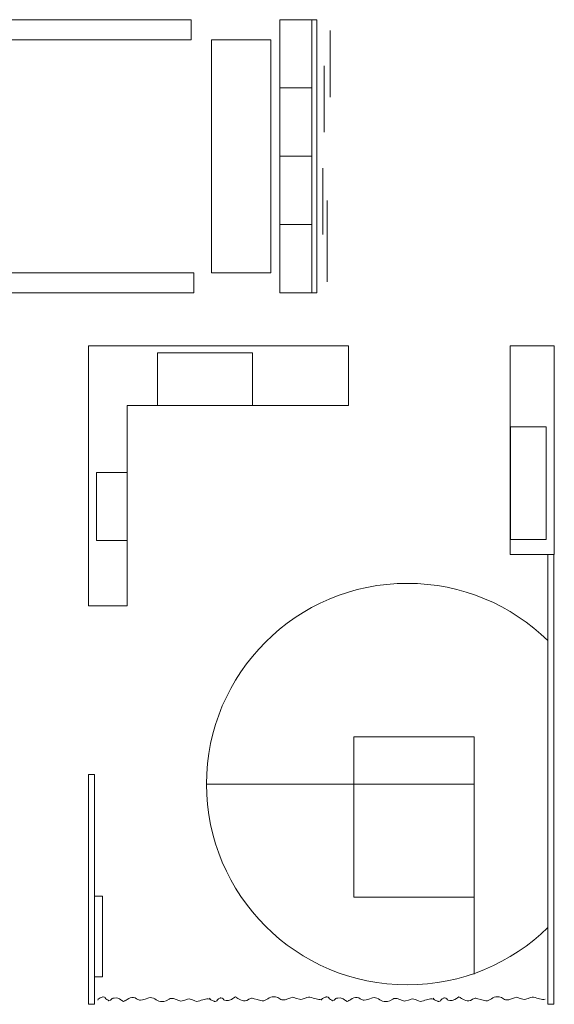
# Model space of a CAD drawing. Header units: millimetres. Extents: x -14893 to 14893, y -10640 to 10640.
# Tile 3 of 6: x -1834 to 4820, y -10628 to 1632. Entities that reach past the tile are written whole.
import ezdxf
from ezdxf.lldxf.tags import DXFTag

# ---------------------------------------------------------------- set-up
doc = ezdxf.new("R2010")
doc.units = ezdxf.units.MM
doc.header["$MEASUREMENT"] = 0
doc.layers.add('Vrstva 1', color=7, linetype='Continuous')
tags = doc.linetypes.add('New Line1', pattern=[0.8, 0.5, -0.3]).pattern_tags.tags
tags[6:7] = [DXFTag(74, 4), DXFTag(75, 0), DXFTag(340, '0'), DXFTag(46, 1.0), DXFTag(50, 0.0), DXFTag(44, 0.0), DXFTag(45, 0.0)]
tags[4:5] = [DXFTag(74, 4), DXFTag(75, 0), DXFTag(340, '0'), DXFTag(46, 1.0), DXFTag(50, 0.0), DXFTag(44, 0.0), DXFTag(45, 0.0)]
tags = doc.linetypes.add('New Line2', pattern=[0.8, 0.5, -0.3]).pattern_tags.tags
tags[6:7] = [DXFTag(74, 4), DXFTag(75, 0), DXFTag(340, '0'), DXFTag(46, 1.0), DXFTag(50, 0.0), DXFTag(44, 0.0), DXFTag(45, 0.0)]
tags[4:5] = [DXFTag(74, 4), DXFTag(75, 0), DXFTag(340, '0'), DXFTag(46, 1.0), DXFTag(50, 0.0), DXFTag(44, 0.0), DXFTag(45, 0.0)]
tags = doc.linetypes.add('New Line3', pattern=[0.8, 0.5, -0.3]).pattern_tags.tags
tags[6:7] = [DXFTag(74, 4), DXFTag(75, 0), DXFTag(340, '0'), DXFTag(46, 1.0), DXFTag(50, 0.0), DXFTag(44, 0.0), DXFTag(45, 0.0)]
tags[4:5] = [DXFTag(74, 4), DXFTag(75, 0), DXFTag(340, '0'), DXFTag(46, 1.0), DXFTag(50, 0.0), DXFTag(44, 0.0), DXFTag(45, 0.0)]
tags = doc.linetypes.add('New Line4', pattern=[0.8, 0.5, -0.3]).pattern_tags.tags
tags[6:7] = [DXFTag(74, 4), DXFTag(75, 0), DXFTag(340, '0'), DXFTag(46, 1.0), DXFTag(50, 0.0), DXFTag(44, 0.0), DXFTag(45, 0.0)]
tags[4:5] = [DXFTag(74, 4), DXFTag(75, 0), DXFTag(340, '0'), DXFTag(46, 1.0), DXFTag(50, 0.0), DXFTag(44, 0.0), DXFTag(45, 0.0)]

msp = doc.modelspace()

# ---------------------------------------------------------------- linework, layer by layer
at = {"layer": 'Vrstva 1', "color": 7, "lineweight": 9}
for points in [[(1403.9056, 781.8968), (1803.9032, 781.8968), (1803.9032, 1631.7118), (1403.9056, 1631.7118), (1403.9056, 781.8968)], [(1403.9056, -67.9283), (1803.9032, -67.9283), (1803.9032, 781.8867), (1403.9056, 781.8867), (1403.9056, -67.9283)], [(1403.9056, -917.7433), (1803.9032, -917.7433), (1803.9032, -67.9283), (1403.9056, -67.9283), (1403.9056, -917.7433)], [(1403.9056, -1767.5683), (1803.9032, -1767.5683), (1803.9032, -917.7535), (1403.9056, -917.7535), (1403.9056, -1767.5683)]]:
    msp.add_lwpolyline(points, close=True, dxfattribs=at)
for points, knots in [([(-2412.5846, 1631.7118), (-2412.5846, 1631.7118), (-2412.5846, 1379.9018), (-2412.5846, 1379.9018), (-2412.5846, 1379.9018), (-2412.5846, 1379.9018), (299.6457, 1379.9018), (299.6457, 1379.9018), (299.6457, 1379.9018), (299.6457, 1379.9018), (299.6457, 1631.7118), (299.6457, 1631.7118), (299.6457, 1631.7118), (299.6457, 1631.7118), (-2412.5846, 1631.7118), (-2412.5846, 1631.7118)], [0, 0, 0, 0, 0.2, 0.2, 0.2, 0.2, 0.4, 0.4, 0.4, 0.4, 0.6, 0.6, 0.6, 0.6, 1, 1, 1, 1]), ([(1803.9064, 1631.712), (1803.9064, 1631.712), (1803.9064, -1769.7684), (1803.9064, -1769.7684), (1803.9064, -1769.7684), (1803.9064, -1769.7684), (1863.9248, -1769.7684), (1863.9248, -1769.7684), (1863.9248, -1769.7684), (1863.9248, -1769.7684), (1863.9248, 1631.712), (1863.9248, 1631.712), (1863.9248, 1631.712), (1863.9248, 1631.712), (1803.9064, 1631.712), (1803.9064, 1631.712)], [0, 0, 0, 0, 0.2, 0.2, 0.2, 0.2, 0.4, 0.4, 0.4, 0.4, 0.6, 0.6, 0.6, 0.6, 1, 1, 1, 1]), ([(552.9956, 1380.972), (552.9956, 1380.972), (552.9956, -1519.0284), (552.9956, -1519.0284), (552.9956, -1519.0284), (552.9956, -1519.0284), (1289.9956, -1519.0284), (1289.9956, -1519.0284), (1289.9956, -1519.0284), (1289.9956, -1519.0284), (1289.9956, 1380.972), (1289.9956, 1380.972), (1289.9956, 1380.972), (1289.9956, 1380.972), (552.9956, 1380.972), (552.9956, 1380.972)], [0, 0, 0, 0, 0.2, 0.2, 0.2, 0.2, 0.4, 0.4, 0.4, 0.4, 0.6, 0.6, 0.6, 0.6, 1, 1, 1, 1]), ([(-2896.2345, -1521.7382), (-2896.2345, -1521.7382), (-2896.2345, -1768.0382), (-2896.2345, -1768.0382), (-2896.2345, -1768.0382), (-2896.2345, -1768.0382), (333.7858, -1768.0382), (333.7858, -1768.0382), (333.7858, -1768.0382), (333.7858, -1768.0382), (333.7858, -1521.7382), (333.7858, -1521.7382), (333.7858, -1521.7382), (333.7858, -1521.7382), (-2896.2345, -1521.7382), (-2896.2345, -1521.7382)], [0, 0, 0, 0, 0.2, 0.2, 0.2, 0.2, 0.4, 0.4, 0.4, 0.4, 0.6, 0.6, 0.6, 0.6, 1, 1, 1, 1]), ([(-677.3444, -2428.0582), (-677.3444, -2428.0582), (-977.3444, -2428.0582), (-977.3444, -2428.0582), (-977.3444, -2428.0582), (-977.3444, -2428.0582), (-977.3444, -2728.0582), (-977.3444, -2728.0582), (-977.3444, -2728.0582), (-977.3444, -2728.0582), (-977.3444, -5665.1382), (-977.3444, -5665.1382), (-977.3444, -5665.1382), (-977.3444, -5665.1382), (-494.8044, -5665.1382), (-494.8044, -5665.1382), (-494.8044, -5665.1382), (-494.8044, -5665.1382), (-494.8044, -3172.3182), (-494.8044, -3172.3182), (-494.8044, -3172.3182), (-494.8044, -3172.3182), (2259.7356, -3172.3182), (2259.7356, -3172.3182), (2259.7356, -3172.3182), (2259.7356, -3172.3182), (2259.7356, -2428.0582), (2259.7356, -2428.0582), (2259.7356, -2428.0582), (2259.7356, -2428.0582), (-677.3444, -2428.0582), (-677.3444, -2428.0582)], [0, 0, 0, 0, 0.1111111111, 0.1111111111, 0.1111111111, 0.1111111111, 0.2222222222, 0.2222222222, 0.2222222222, 0.2222222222, 0.3333333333, 0.3333333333, 0.3333333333, 0.3333333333, 0.4444444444, 0.4444444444, 0.4444444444, 0.4444444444, 0.5555555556, 0.5555555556, 0.5555555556, 0.5555555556, 0.6666666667, 0.6666666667, 0.6666666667, 0.6666666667, 0.7777777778, 0.7777777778, 0.7777777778, 0.7777777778, 1, 1, 1, 1]), ([(4820.3406, -2428.1881), (4820.3406, -2428.1881), (4820.3406, -5026.1882), (4820.3406, -5026.1882), (4820.3406, -5026.1882), (4820.3406, -5026.1882), (4270.3406, -5026.1882), (4270.3406, -5026.1882), (4270.3406, -5026.1882), (4270.3406, -5026.1882), (4270.3406, -2428.1881), (4270.3406, -2428.1881), (4270.3406, -2428.1881), (4270.3406, -2428.1881), (4820.3406, -2428.1881), (4820.3406, -2428.1881)], [0, 0, 0, 0, 0.2, 0.2, 0.2, 0.2, 0.4, 0.4, 0.4, 0.4, 0.6, 0.6, 0.6, 0.6, 1, 1, 1, 1]), ([(4815.1756, -5026.3181), (4815.1756, -5026.3181), (4815.1756, -10628.3182), (4815.1756, -10628.3182), (4815.1756, -10628.3182), (4815.1756, -10628.3182), (4740.1756, -10628.3182), (4740.1756, -10628.3182), (4740.1756, -10628.3182), (4740.1756, -10628.3182), (4740.1756, -5026.3181), (4740.1756, -5026.3181), (4740.1756, -5026.3181), (4740.1756, -5026.3181), (4815.1756, -5026.3181), (4815.1756, -5026.3181)], [0, 0, 0, 0, 0.2, 0.2, 0.2, 0.2, 0.4, 0.4, 0.4, 0.4, 0.6, 0.6, 0.6, 0.6, 1, 1, 1, 1]), ([(2991.3256, -5386.5282), (3672.1656, -5386.5282), (4289.3256, -5658.8182), (4740.1756, -6100.2882), (4740.1756, -6100.2882), (4740.1756, -6100.2882), (4740.1756, -9672.7682), (4740.1756, -9672.7682), (4740.1756, -9672.7682), (4289.3256, -10114.2382), (3672.1656, -10386.5282), (2991.3256, -10386.5282), (2991.3256, -10386.5282), (1610.6156, -10386.5282), (491.3256, -9267.2382), (491.3256, -7886.5282), (491.3256, -7886.5282), (491.3256, -6505.8182), (1610.6156, -5386.5282), (2991.3256, -5386.5282)], [0, 0, 0, 0, 0.1666666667, 0.1666666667, 0.1666666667, 0.1666666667, 0.3333333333, 0.3333333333, 0.3333333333, 0.3333333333, 0.5, 0.5, 0.5, 0.5, 0.6666666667, 0.6666666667, 0.6666666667, 0.6666666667, 1, 1, 1, 1]), ([(-902.3444, -7766.1681), (-902.3444, -7766.1681), (-902.3444, -10628.1683), (-902.3444, -10628.1683), (-902.3444, -10628.1683), (-902.3444, -10628.1683), (-977.3444, -10628.1683), (-977.3444, -10628.1683), (-977.3444, -10628.1683), (-977.3444, -10628.1683), (-977.3444, -7766.1681), (-977.3444, -7766.1681), (-977.3444, -7766.1681), (-977.3444, -7766.1681), (-902.3444, -7766.1681), (-902.3444, -7766.1681)], [0, 0, 0, 0, 0.2, 0.2, 0.2, 0.2, 0.4, 0.4, 0.4, 0.4, 0.6, 0.6, 0.6, 0.6, 1, 1, 1, 1]), ([(2323.4756, -9295.7782), (2323.4756, -9295.7782), (2323.4756, -7886.5382), (2323.4756, -7886.5382), (2323.4756, -7886.5382), (2323.4756, -7886.5382), (3823.4756, -7886.5382), (3823.4756, -7886.5382), (3823.4756, -7886.5382), (3823.4756, -7886.5382), (3823.4756, -9295.7782), (3823.4756, -9295.7782), (3823.4756, -9295.7782), (3823.4756, -9295.7782), (2323.4756, -9295.7782), (2323.4756, -9295.7782)], [0, 0, 0, 0, 0.2, 0.2, 0.2, 0.2, 0.4, 0.4, 0.4, 0.4, 0.6, 0.6, 0.6, 0.6, 1, 1, 1, 1]), ([(-902.3444, -10286.9267), (-902.3444, -10286.9267), (-802.3444, -10286.9267), (-802.3444, -10286.9267), (-802.3444, -10286.9267), (-802.3444, -10286.9267), (-802.3444, -9281.6382), (-802.3444, -9281.6382), (-802.3444, -9281.6382), (-802.3444, -9281.6382), (-902.3444, -9281.6382), (-902.3444, -9281.6382), (-902.3444, -9281.6382), (-902.3444, -9281.6382), (-902.3444, -10286.9267), (-902.3444, -10286.9267)], [0, 0, 0, 0, 0.2, 0.2, 0.2, 0.2, 0.4, 0.4, 0.4, 0.4, 0.6, 0.6, 0.6, 0.6, 1, 1, 1, 1])]:
    msp.add_open_spline(points, degree=3, knots=knots, dxfattribs=at)
at = {"layer": 'Vrstva 1', "color": 250, "lineweight": 9}
for points in [[(1863.9418, 1472.6318), (1863.9418, 1472.6318), (1863.9418, 645.9518), (1863.9418, 645.9518)], [(2028.3294, 1495.2518), (2028.3294, 1495.2518), (2028.3294, 668.5718), (2028.3294, 668.5718)], [(1955.8093, 1057.8318), (1955.8093, 1057.8318), (1955.8093, 231.1518), (1955.8093, 231.1518)], [(1863.9418, 341.3318), (1863.9418, 341.3318), (1863.9418, -485.3282), (1863.9418, -485.3282)], [(1937.8093, -216.0482), (1937.8093, -216.0482), (1937.8093, -1042.7282), (1937.8093, -1042.7282)], [(1994.5393, -621.4582), (1994.5393, -621.4582), (1994.5393, -1631.7482), (1994.5393, -1631.7482)], [(492.0456, -7886.5282), (492.0456, -7886.5282), (3741.3356, -7886.5282), (3741.3356, -7886.5282)], [(3823.4756, -10253.5081), (3823.4756, -10253.5081), (3823.4756, -7890.8682), (3823.4756, -7890.8682)]]:
    msp.add_open_spline(points, degree=3, dxfattribs=at)
at = {"layer": 'Vrstva 1', "color": 250, "linetype": 'New Line2', "lineweight": 9}
msp.add_open_spline([(-119.9044, -2516.4582), (-119.9044, -2516.4582), (1065.0756, -2516.4582), (1065.0756, -2516.4582), (1065.0756, -2516.4582), (1065.0756, -2516.4582), (1065.0756, -3172.3182), (1065.0756, -3172.3182), (1065.0756, -3172.3182), (1065.0756, -3172.3182), (-119.9044, -3172.3182), (-119.9044, -3172.3182), (-119.9044, -3172.3182), (-119.9044, -3172.3182), (-119.9044, -2516.4582), (-119.9044, -2516.4582)], degree=3, knots=[0, 0, 0, 0, 0.2, 0.2, 0.2, 0.2, 0.4, 0.4, 0.4, 0.4, 0.6, 0.6, 0.6, 0.6, 1, 1, 1, 1], dxfattribs=at)
at = {"layer": 'Vrstva 1', "color": 250, "linetype": 'New Line4', "lineweight": 9}
msp.add_open_spline([(4273.8463, -4840.9167), (4273.8463, -4840.9167), (4273.8463, -3439.1271), (4273.8463, -3439.1271), (4273.8463, -3439.1271), (4273.8463, -3439.1271), (4720.5593, -3439.1271), (4720.5593, -3439.1271), (4720.5593, -3439.1271), (4720.5593, -3439.1271), (4720.5593, -4840.9167), (4720.5593, -4840.9167), (4720.5593, -4840.9167), (4720.5593, -4840.9167), (4273.8463, -4840.9167), (4273.8463, -4840.9167)], degree=3, knots=[0, 0, 0, 0, 0.2, 0.2, 0.2, 0.2, 0.4, 0.4, 0.4, 0.4, 0.6, 0.6, 0.6, 0.6, 1, 1, 1, 1], dxfattribs=at)
at = {"layer": 'Vrstva 1', "color": 250, "linetype": 'New Line1', "lineweight": 9}
msp.add_open_spline([(-876.7844, -4852.7382), (-876.7844, -4852.7382), (-876.7844, -4006.9182), (-876.7844, -4006.9182), (-876.7844, -4006.9182), (-876.7844, -4006.9182), (-494.8044, -4006.9182), (-494.8044, -4006.9182), (-494.8044, -4006.9182), (-494.8044, -4006.9182), (-494.8044, -4852.7382), (-494.8044, -4852.7382), (-494.8044, -4852.7382), (-494.8044, -4852.7382), (-876.7844, -4852.7382), (-876.7844, -4852.7382)], degree=3, knots=[0, 0, 0, 0, 0.2, 0.2, 0.2, 0.2, 0.4, 0.4, 0.4, 0.4, 0.6, 0.6, 0.6, 0.6, 1, 1, 1, 1], dxfattribs=at)
at = {"layer": 'Vrstva 1', "color": 250, "linetype": 'New Line3', "lineweight": 9}
msp.add_open_spline([(2323.4756, -9295.7782), (2323.4756, -9295.7782), (2323.4756, -7295.7782), (2323.4756, -7295.7782), (2323.4756, -7295.7782), (2323.4756, -7295.7782), (3823.4756, -7295.7782), (3823.4756, -7295.7782), (3823.4756, -7295.7782), (3823.4756, -7295.7782), (3823.4756, -9295.7782), (3823.4756, -9295.7782), (3823.4756, -9295.7782), (3823.4756, -9295.7782), (2323.4756, -9295.7782), (2323.4756, -9295.7782)], degree=3, knots=[0, 0, 0, 0, 0.2, 0.2, 0.2, 0.2, 0.4, 0.4, 0.4, 0.4, 0.6, 0.6, 0.6, 0.6, 1, 1, 1, 1], dxfattribs=at)
at = {"layer": 'Vrstva 1', "color": 250, "lineweight": 9}
for points in [[(-862.1144, -10577.7082), (-856.4944, -10559.7682), (-846.4444, -10553.4082), (-806.9244, -10539.0082), (-806.9244, -10539.0082), (-803.0144, -10536.4982), (-800.2344, -10534.7082), (-794.1644, -10534.1582), (-794.1644, -10534.1582), (-744.3344, -10546.8682), (-794.2844, -10551.8582), (-732.4444, -10578.0082), (-732.4444, -10578.0082), (-725.9444, -10580.7582), (-732.3444, -10581.0782), (-723.2944, -10583.6582), (-723.2944, -10583.6582), (-656.6344, -10561.3682), (-727.3944, -10553.3182), (-627.0344, -10547.8882), (-627.0344, -10547.8882), (-562.2244, -10564.6882), (-579.4144, -10579.3982), (-541.7544, -10591.9982), (-541.7544, -10591.9982), (-528.3044, -10587.4982), (-517.7644, -10586.4982), (-522.7544, -10581.2782), (-522.7544, -10581.2782), (-494.3744, -10568.2382), (-428.0944, -10517.0582), (-378.6344, -10558.8582), (-378.6344, -10558.8582), (-371.8344, -10564.6082), (-355.8844, -10573.2082), (-342.4344, -10577.7082), (-342.4344, -10577.7082), (-338.3344, -10576.3382), (-288.8444, -10570.2782), (-228.5444, -10549.1282), (-228.5444, -10549.1282), (-168.7744, -10528.1782), (-137.4444, -10586.2482), (-82.5944, -10595.1582), (-82.5944, -10595.1582), (-64.1044, -10591.0882), (-27.5844, -10602.6082), (25.1056, -10562.5382), (25.1056, -10562.5382), (29.7456, -10558.9982), (45.0256, -10553.5482), (56.2156, -10556.2782), (56.2156, -10556.2782), (73.1956, -10549.6182), (152.9456, -10583.8682), (170.1256, -10589.6182), (170.1256, -10589.6182), (172.3556, -10588.7382), (265.4256, -10560.2082), (275.1156, -10561.8382), (275.1156, -10561.8382), (345.4456, -10573.5982), (358.9156, -10601.3282), (387.2456, -10589.7182), (387.2456, -10589.7182), (441.0056, -10576.8282), (485.5256, -10551.6282), (529.7656, -10563.1182)], [(529.7656, -10551.6082), (535.3956, -10569.5482), (545.4356, -10575.9082), (584.9556, -10590.3082), (584.9556, -10590.3082), (588.8756, -10592.8182), (591.6456, -10594.6182), (597.7156, -10595.1582), (597.7156, -10595.1582), (647.5456, -10582.4482), (597.6056, -10577.4582), (659.4356, -10551.3082), (659.4356, -10551.3082), (665.9356, -10548.5582), (659.5356, -10548.2382), (668.5856, -10545.6582), (668.5856, -10545.6582), (735.2456, -10567.9582), (664.4956, -10575.9982), (764.8556, -10581.4282), (764.8556, -10581.4282), (829.6556, -10564.6282), (812.4656, -10549.9182), (850.1256, -10537.3182), (850.1256, -10537.3182), (863.5756, -10541.8182), (874.1156, -10542.8182), (869.1356, -10548.0382), (869.1356, -10548.0382), (897.5056, -10561.0782), (963.7856, -10612.2582), (1013.2556, -10570.4682), (1013.2556, -10570.4682), (1020.0456, -10564.7182), (1036.0056, -10556.1082), (1049.4556, -10551.6082), (1049.4556, -10551.6082), (1053.5456, -10552.9882), (1103.0356, -10559.0482), (1163.3456, -10580.1882), (1163.3456, -10580.1882), (1223.1056, -10601.1482), (1254.4356, -10543.0682), (1309.2856, -10534.1582), (1309.2856, -10534.1582), (1327.7756, -10538.2282), (1364.2956, -10526.7082), (1416.9856, -10566.7782), (1416.9856, -10566.7782), (1421.6356, -10570.3182), (1436.9056, -10575.7682), (1448.0956, -10573.0482), (1448.0956, -10573.0482), (1465.0756, -10579.6982), (1544.8256, -10545.4482), (1562.0056, -10539.7082), (1562.0056, -10539.7082), (1564.2356, -10540.5782), (1657.3056, -10569.1082), (1667.0056, -10567.4882), (1667.0056, -10567.4882), (1737.3356, -10555.7182), (1750.7956, -10527.9882), (1779.1356, -10539.6082), (1779.1356, -10539.6082), (1832.8956, -10552.4882), (1877.4156, -10577.6882), (1921.6456, -10566.2082)], [(1921.6456, -10577.7082), (1927.2756, -10559.7682), (1937.3156, -10553.4082), (1976.8356, -10539.0082), (1976.8356, -10539.0082), (1980.7556, -10536.4982), (1983.5256, -10534.7082), (1989.5956, -10534.1582), (1989.5956, -10534.1582), (2039.4256, -10546.8682), (1989.4856, -10551.8582), (2051.3156, -10578.0082), (2051.3156, -10578.0082), (2057.8256, -10580.7582), (2051.4156, -10581.0782), (2060.4756, -10583.6582), (2060.4756, -10583.6582), (2127.1256, -10561.3682), (2056.3756, -10553.3182), (2156.7356, -10547.8882), (2156.7356, -10547.8882), (2221.5356, -10564.6882), (2204.3456, -10579.3982), (2242.0056, -10591.9982), (2242.0056, -10591.9982), (2255.4556, -10587.4982), (2266.0056, -10586.4982), (2261.0156, -10581.2782), (2261.0156, -10581.2782), (2289.3856, -10568.2382), (2355.6756, -10517.0582), (2405.1356, -10558.8582), (2405.1356, -10558.8582), (2411.9256, -10564.6082), (2427.8856, -10573.2082), (2441.3356, -10577.7082), (2441.3356, -10577.7082), (2445.4356, -10576.3382), (2494.9156, -10570.2782), (2555.2256, -10549.1282), (2555.2256, -10549.1282), (2614.9856, -10528.1782), (2646.3156, -10586.2482), (2701.1756, -10595.1582), (2701.1756, -10595.1582), (2719.6556, -10591.0882), (2756.1756, -10602.6082), (2808.8656, -10562.5382), (2808.8656, -10562.5382), (2813.5156, -10558.9982), (2828.7856, -10553.5482), (2839.9856, -10556.2782), (2839.9856, -10556.2782), (2856.9656, -10549.6182), (2936.7156, -10583.8682), (2953.8956, -10589.6182), (2953.8956, -10589.6182), (2956.1156, -10588.7382), (3049.1856, -10560.2082), (3058.8856, -10561.8382), (3058.8856, -10561.8382), (3129.2156, -10573.5982), (3142.6756, -10601.3282), (3171.0156, -10589.7182), (3171.0156, -10589.7182), (3224.7756, -10576.8282), (3269.2956, -10551.6282), (3313.5356, -10563.1182)], [(3313.5356, -10551.6082), (3319.1556, -10569.5482), (3329.1956, -10575.9082), (3368.7156, -10590.3082), (3368.7156, -10590.3082), (3372.6356, -10592.8182), (3375.4056, -10594.6182), (3381.4756, -10595.1582), (3381.4756, -10595.1582), (3431.3056, -10582.4482), (3381.3656, -10577.4582), (3443.2056, -10551.3082), (3443.2056, -10551.3082), (3449.7056, -10548.5582), (3443.3056, -10548.2382), (3452.3556, -10545.6582), (3452.3556, -10545.6582), (3519.0056, -10567.9582), (3448.2556, -10575.9982), (3548.6156, -10581.4282), (3548.6156, -10581.4282), (3613.4256, -10564.6282), (3596.2256, -10549.9182), (3633.8856, -10537.3182), (3633.8856, -10537.3182), (3647.3356, -10541.8182), (3657.8856, -10542.8182), (3652.8956, -10548.0382), (3652.8956, -10548.0382), (3681.2656, -10561.0782), (3747.5556, -10612.2582), (3797.0156, -10570.4682), (3797.0156, -10570.4682), (3803.8056, -10564.7182), (3819.7656, -10556.1082), (3833.2156, -10551.6082), (3833.2156, -10551.6082), (3837.3156, -10552.9882), (3886.7956, -10559.0482), (3947.1056, -10580.1882), (3947.1056, -10580.1882), (4006.8656, -10601.1482), (4038.2056, -10543.0682), (4093.0556, -10534.1582), (4093.0556, -10534.1582), (4111.5356, -10538.2282), (4148.0656, -10526.7082), (4200.7556, -10566.7782), (4200.7556, -10566.7782), (4205.3956, -10570.3182), (4220.6756, -10575.7682), (4231.8656, -10573.0482), (4231.8656, -10573.0482), (4248.8456, -10579.6982), (4328.5956, -10545.4482), (4345.7756, -10539.7082), (4345.7756, -10539.7082), (4348.0056, -10540.5782), (4441.0656, -10569.1082), (4450.7656, -10567.4882), (4450.7656, -10567.4882), (4521.0956, -10555.7182), (4534.5556, -10527.9882), (4562.8956, -10539.6082), (4562.8956, -10539.6082), (4616.6556, -10552.4882), (4661.1756, -10577.6882), (4705.4156, -10566.2082)]]:
    msp.add_open_spline(points, degree=3, knots=[0, 0, 0, 0, 0.0555555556, 0.0555555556, 0.0555555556, 0.0555555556, 0.1111111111, 0.1111111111, 0.1111111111, 0.1111111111, 0.1666666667, 0.1666666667, 0.1666666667, 0.1666666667, 0.2222222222, 0.2222222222, 0.2222222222, 0.2222222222, 0.2777777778, 0.2777777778, 0.2777777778, 0.2777777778, 0.3333333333, 0.3333333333, 0.3333333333, 0.3333333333, 0.3888888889, 0.3888888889, 0.3888888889, 0.3888888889, 0.4444444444, 0.4444444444, 0.4444444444, 0.4444444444, 0.5, 0.5, 0.5, 0.5, 0.5555555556, 0.5555555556, 0.5555555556, 0.5555555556, 0.6111111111, 0.6111111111, 0.6111111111, 0.6111111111, 0.6666666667, 0.6666666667, 0.6666666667, 0.6666666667, 0.7222222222, 0.7222222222, 0.7222222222, 0.7222222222, 0.7777777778, 0.7777777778, 0.7777777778, 0.7777777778, 0.8333333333, 0.8333333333, 0.8333333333, 0.8333333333, 0.8888888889, 0.8888888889, 0.8888888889, 0.8888888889, 1, 1, 1, 1], dxfattribs=at)

doc.saveas('drawing.dxf')
